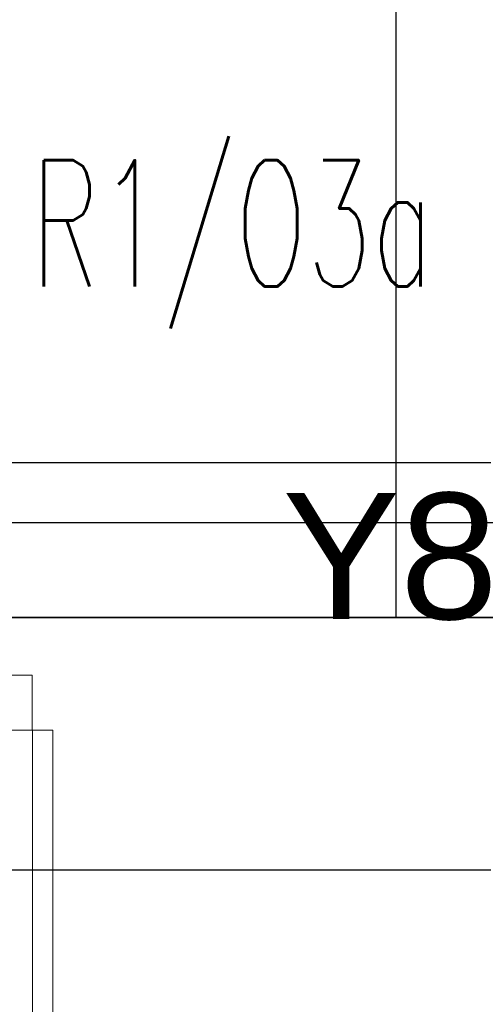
# Model space of a CAD drawing. Header units: millimetres. Extents: x -94648 to 68781, y -29623 to 11990.
# Tile 31 of 181: x -36042 to -35969, y -14345 to -14189. Entities that reach past the tile are written whole.
import ezdxf
from ezdxf.enums import TextEntityAlignment as Align

# ---------------------------------------------------------------- set-up
doc = ezdxf.new("R2010")
doc.units = ezdxf.units.MM
doc.linetypes.add('BUD', pattern=[0])
for name, color, linetype in [('-podklad', 8, 'Continuous'), ('AX - OPISY', 3, 'Continuous'), ('HATCH', 204, 'Continuous')]:
    doc.layers.add(name, color=color, linetype=linetype)
doc.layers.add('A_POWTARZALNE$0$A21_DRZWI_OKNA', color=153, linetype='Continuous', lineweight=15)
doc.layers.add('IE_oswietlenie_nr_obw', color=51, linetype='Continuous', lineweight=20)
doc.layers.add('Area', color=6, linetype='Continuous', lineweight=35, plot=False)
doc.styles.add('ARIAL 1.0', font='arial.ttf')
doc.styles.add('ROMANS', font='romans.shx', dxfattribs={"width": 0.75, "height": 10})
doc.linetypes.add('TRACKS', pattern='A,3.81,[130,ltypeshp.shx,S=6.35,R=0,X=0,Y=0],3.81', length=7.62)

# ---------------------------------------------------------------- blocks, each defined once
blk = doc.blocks.new('A_POWTARZALNE$0$BCHO_ETAP_II_rzuty_powtarzalne$0$d2')
at = {"color": 8}
for p, q in [((172.66, -7.75), (172.66, 0)), ((172.66, 0), (177.5, 0)), ((169.75, -7.75), (172.66, -7.75)), ((169.75, -90), (169.75, -7.75)), ((172.64, -7.75), (172.64, -90)), ((177.5, -7.75), (172.66, -7.75))]:
    blk.add_line(p, q, dxfattribs=at)
blk.add_arc((169.75, -7.75), 82.25, 180, 270, dxfattribs=at)
blk = doc.blocks.new('Goscim_parter')
at = {"layer": 'HATCH', "linetype": 'BUD'}
h = blk.add_hatch(dxfattribs=at)
h.set_pattern_fill('ANSI37', color=8, scale=25, angle=45)
h.set_pattern_definition([(90, (-45348.77, -1321.09), (-79.375, 0), []), (180, (-45348.77, -1321.09), (0, -79.375), [])])
h.paths.add_polyline_path([(-36586.06, -12833.74), (-36586.06, -14283.74), (-35303.06, -14283.74), (-35303.06, -12833.74)])
at = {"color": 8}
blk.add_lwpolyline([(-34840.06, -14323.74), (-34840.06, -13943.36), (-35275.06, -13943.36), (-35263.06, -12350.74), (-36626.06, -12350.74), (-36626.06, -14323.74)], close=True, dxfattribs=at)
at = {"layer": 'Area', "color": 8, "linetype": 'BUD'}
blk.add_lwpolyline([(-36586.06, -12833.74), (-35303.06, -12833.74), (-35303.06, -14283.74), (-36586.06, -14283.74)], close=True, dxfattribs=at)
at = {"layer": 'HATCH', "color": 8, "linetype": 'TRACKS', "ltscale": 2}
blk.add_lwpolyline([(-36571.06, -12405.74), (-35318.06, -12405.74), (-35318.06, -14268.74), (-36571.06, -14268.74)], close=True, dxfattribs=at)
at = {"layer": 'A_POWTARZALNE$0$A21_DRZWI_OKNA', "color": 8, "xscale": -1.122222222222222, "yscale": 1.122222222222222, "zscale": 1.122222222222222, "rotation": 0.0004484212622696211}
blk.add_blockref('A_POWTARZALNE$0$BCHO_ETAP_II_rzuty_powtarzalne$0$d2', (-35846.36, -14292.88), dxfattribs=at)

msp = doc.modelspace()

# ---------------------------------------------------------------- block references
at = {"layer": '-podklad'}
msp.add_blockref('Goscim_parter', (0, 0), dxfattribs=at)

# ---------------------------------------------------------------- texts
at = {"layer": 'AX - OPISY', "style": 'ARIAL 1.0'}
msp.add_text('Y8', height=20, dxfattribs=at).set_placement((-35983.40811, -14273.97686), align=Align.MIDDLE)
at = {"layer": 'IE_oswietlenie_nr_obw', "style": 'ROMANS', "width": 0.6}
msp.add_text('R1/O3a', height=20, dxfattribs=at).set_placement((-36040.32801, -14231.21948))

doc.saveas('drawing.dxf')
